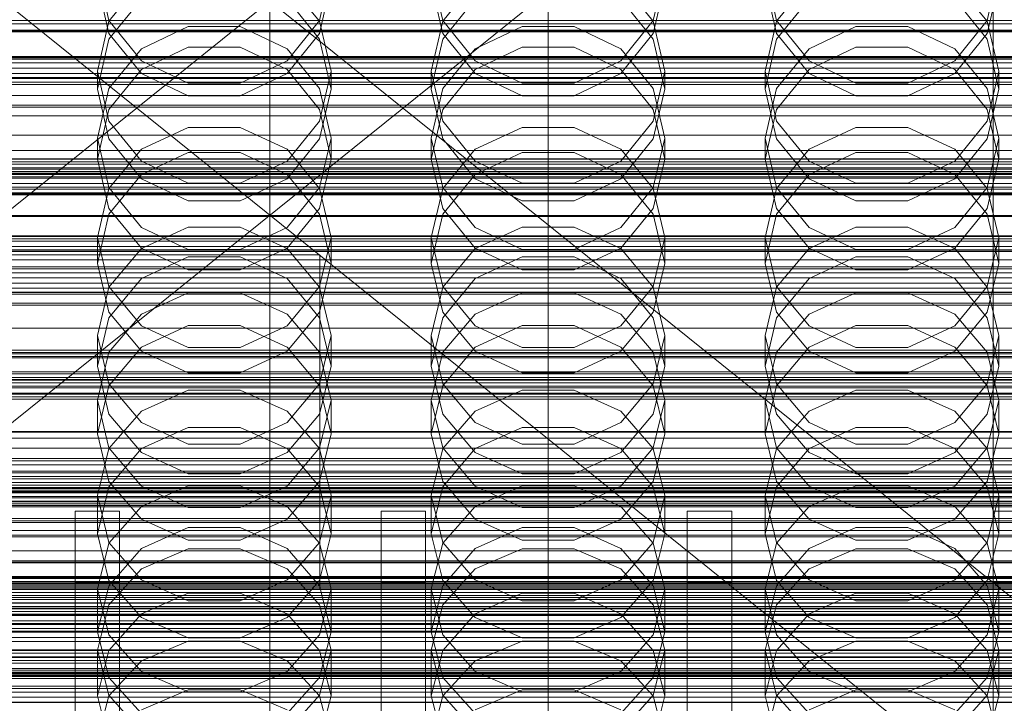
# Model space of a CAD drawing. Header units: millimetres. Extents: x -2233 to 65662, y -50530 to 6847.
# Tile 95 of 256: x -45 to 132, y -34456 to -34333. Entities that reach past the tile are written whole.
import ezdxf

# ---------------------------------------------------------------- set-up
doc = ezdxf.new("R2010")
doc.units = ezdxf.units.MM
for name, color, linetype, lineweight in [('COTAS_O', 1, 'Continuous', 0), ('COTAS_P', 1, 'Continuous', 0), ('frontal_briquetadora', 7, 'Continuous', 0), ('frontal_C01', 7, 'Continuous', 0), ('frontal_C02', 7, 'Continuous', 0), ('frontal_C03', 7, 'Continuous', 0), ('frontal_C04', 7, 'Continuous', 0), ('frontal_mezcladora', 7, 'Continuous', 0), ('frontal_secador', 7, 'Continuous', 0), ('frontal_tolva', 7, 'Continuous', 0), ('frontal_tolva-C01', 7, 'Continuous', 0)]:
    doc.layers.add(name, color=color, linetype=linetype, lineweight=lineweight)
doc.dimstyles.new('R19_100', dxfattribs={"dimtxt": 250, "dimasz": 150, "dimexe": 150, "dimexo": 80, "dimgap": 100, "dimtad": 1, "dimtih": 1, "dimtoh": 1, "dimdsep": 46, "dimcen": 0.09, "dimadec": 0, "dimazin": 0, "dimtfac": 1, "dimtdec": 4, "dimtofl": 0, "dimtmove": 0, "dimatfit": 3, "dimfxl": 1, "dimtolj": 1, "dimtzin": 0, "dimarcsym": 0})

# ---------------------------------------------------------------- blocks, each defined once
blk = doc.blocks.new('DIM_R32_39')
at = {"layer": 'COTAS_O'}
for p, q in [((-1725, -33700), (-1575, -33655)), ((1725, -33700), (1575, -33655)), ((-1725, -34400), (-1725, -33700)), ((-1725, -33700), (1725, -33700)), ((-1725, -33700), (-1575, -33745)), ((1725, -33700), (1575, -33745)), ((1725, -34400), (1725, -33700))]:
    blk.add_line(p, q, dxfattribs=at)
blk.add_text('3450 O', height=250, dxfattribs=at).set_placement((0, -33600))
blk = doc.blocks.new('DIM_R32_40')
at = {"layer": 'COTAS_P'}
for p, q in [((-150, -32200), (550, -32200)), ((550, -32200), (505, -32350)), ((550, -34800), (550, -32200)), ((550, -32200), (595, -32350)), ((550, -34800), (505, -34650)), ((550, -34800), (595, -34650)), ((-150, -34800), (550, -34800))]:
    blk.add_line(p, q, dxfattribs=at)
blk.add_text('2600 P', height=250, rotation=90, dxfattribs=at).set_placement((450, -33500))
blk = doc.blocks.new('DIM_R32_42')
at = {"layer": 'COTAS_O'}
for p, q in [((-650, -33700), (50, -33700)), ((50, -33700), (5, -33850)), ((50, -34900), (50, -33700)), ((50, -33700), (95, -33850)), ((50, -34900), (5, -34750)), ((50, -34900), (95, -34750)), ((-650, -34900), (50, -34900))]:
    blk.add_line(p, q, dxfattribs=at)
blk.add_text('1200 O', height=250, rotation=90, dxfattribs=at).set_placement((-50, -34300))
blk = doc.blocks.new('DIM_R32_43')
at = {"layer": 'COTAS_O'}
for p, q in [((-650, -34200), (-500, -34155)), ((650, -34200), (500, -34155)), ((-650, -34900), (-650, -34200)), ((-650, -34200), (650, -34200)), ((-650, -34200), (-500, -34245)), ((650, -34200), (500, -34245)), ((650, -34900), (650, -34200))]:
    blk.add_line(p, q, dxfattribs=at)
blk.add_text('1300 O', height=250, dxfattribs=at).set_placement((0, -34100))

msp = doc.modelspace()

# ---------------------------------------------------------------- linework, layer by layer
at = {"layer": 'frontal_briquetadora'}
for p, q in [((-31, -34323.849), (-28.92, -34332.883)), ((8.92, -34332.883), (11, -34323.849)), ((29, -34323.849), (31.08, -34332.883)), ((68.92, -34332.883), (71, -34323.849)), ((89, -34323.849), (91.08, -34332.883)), ((128.92, -34332.883), (131, -34323.849)), ((-28.92, -34335.219), (-31, -34326.199)), ((-23.093, -34325.844), (-28.92, -34333.033)), ((8.92, -34333.033), (3.093, -34325.844)), ((11, -34326.199), (8.92, -34335.22)), ((31.08, -34335.219), (29, -34326.199)), ((36.907, -34325.844), (31.08, -34333.033)), ((68.92, -34333.033), (63.093, -34325.844)), ((71, -34326.199), (68.92, -34335.22)), ((91.08, -34335.219), (89, -34326.199)), ((96.907, -34325.844), (91.08, -34333.033)), ((128.92, -34333.033), (123.093, -34325.844)), ((131, -34326.199), (128.92, -34335.22)), ((-28.92, -34336.235), (-23.094, -34329.005)), ((3.094, -34329.005), (8.92, -34336.235)), ((31.08, -34336.235), (36.906, -34329.005)), ((63.094, -34329.005), (68.92, -34336.235)), ((91.08, -34336.235), (96.906, -34329.005)), ((123.094, -34329.005), (128.92, -34336.235)), ((-28.92, -34333.033), (-31, -34341.997)), ((-28.92, -34332.883), (-23.093, -34340.127)), ((3.093, -34340.127), (8.92, -34332.883)), ((11, -34341.997), (8.92, -34333.033)), ((31.08, -34333.033), (29, -34341.997)), ((31.08, -34332.883), (36.907, -34340.127)), ((63.093, -34340.127), (68.92, -34332.883)), ((71, -34341.997), (68.92, -34333.033)), ((91.08, -34333.033), (89, -34341.997)), ((91.08, -34332.883), (96.907, -34340.127)), ((123.093, -34340.127), (128.92, -34332.883)), ((131, -34341.997), (128.92, -34333.033)), ((-23.094, -34342.432), (-28.92, -34335.219)), ((-23.093, -34337.96), (-14.673, -34333.996)), ((-14.673, -34333.996), (-5.327, -34333.996)), ((-5.327, -34333.996), (3.093, -34337.96)), ((8.92, -34335.22), (3.094, -34342.432)), ((36.906, -34342.432), (31.08, -34335.219)), ((36.907, -34337.96), (45.327, -34333.996)), ((45.327, -34333.996), (54.673, -34333.996)), ((54.673, -34333.996), (63.093, -34337.96)), ((68.92, -34335.22), (63.094, -34342.432)), ((96.906, -34342.432), (91.08, -34335.219)), ((96.907, -34337.96), (105.327, -34333.996)), ((105.327, -34333.996), (114.673, -34333.996)), ((114.673, -34333.996), (123.093, -34337.96)), ((128.92, -34335.22), (123.094, -34342.432)), ((-31, -34345.219), (-28.92, -34336.235)), ((8.92, -34336.235), (11, -34345.219)), ((29, -34345.219), (31.08, -34336.235)), ((68.92, -34336.235), (71, -34345.219)), ((89, -34345.219), (91.08, -34336.235)), ((128.92, -34336.235), (131, -34345.219)), ((-28.92, -34345.102), (-23.093, -34337.96)), ((-14.674, -34337.684), (-23.094, -34341.688)), ((-5.326, -34337.684), (-14.674, -34337.684)), ((3.094, -34341.688), (-5.326, -34337.684)), ((3.093, -34337.96), (8.92, -34345.102)), ((31.08, -34345.102), (36.907, -34337.96)), ((45.326, -34337.684), (36.906, -34341.688)), ((54.674, -34337.684), (45.326, -34337.684)), ((63.094, -34341.688), (54.674, -34337.684)), ((63.093, -34337.96), (68.92, -34345.102)), ((91.08, -34345.102), (96.907, -34337.96)), ((105.326, -34337.684), (96.906, -34341.688)), ((114.674, -34337.684), (105.326, -34337.684)), ((123.094, -34341.688), (114.674, -34337.684)), ((123.093, -34337.96), (128.92, -34345.102)), ((-23.093, -34340.127), (-14.673, -34344.148)), ((-5.327, -34344.148), (3.093, -34340.127)), ((36.907, -34340.127), (45.327, -34344.148)), ((54.673, -34344.148), (63.093, -34340.127)), ((96.907, -34340.127), (105.327, -34344.148)), ((114.673, -34344.148), (123.093, -34340.127)), ((-31, -34341.997), (-31, -34345.219)), ((-31, -34341.997), (-28.92, -34350.961)), ((-23.094, -34341.688), (-28.92, -34348.879)), ((-14.674, -34346.427), (-23.094, -34342.432)), ((3.094, -34342.432), (-5.326, -34346.427)), ((8.92, -34348.879), (3.094, -34341.688)), ((8.92, -34350.961), (11, -34341.997)), ((11, -34341.997), (11, -34345.219)), ((29, -34341.997), (29, -34345.219)), ((29, -34341.997), (31.08, -34350.961)), ((36.906, -34341.688), (31.08, -34348.879)), ((45.326, -34346.427), (36.906, -34342.432)), ((63.094, -34342.432), (54.674, -34346.427)), ((68.92, -34348.879), (63.094, -34341.688)), ((68.92, -34350.961), (71, -34341.997)), ((71, -34341.997), (71, -34345.219)), ((89, -34341.997), (89, -34345.219)), ((89, -34341.997), (91.08, -34350.961)), ((96.906, -34341.688), (91.08, -34348.879)), ((105.326, -34346.427), (96.906, -34342.432)), ((123.094, -34342.432), (114.674, -34346.427)), ((128.92, -34348.879), (123.094, -34341.688)), ((128.92, -34350.961), (131, -34341.997)), ((131, -34341.997), (131, -34345.219)), ((-14.673, -34344.148), (-5.327, -34344.148)), ((45.327, -34344.148), (54.673, -34344.148)), ((105.327, -34344.148), (114.673, -34344.148)), ((-31, -34354.008), (-28.92, -34345.102)), ((-28.92, -34354.166), (-31, -34345.219)), ((8.92, -34345.102), (11, -34354.008)), ((11, -34345.219), (8.92, -34354.166)), ((29, -34354.008), (31.08, -34345.102)), ((31.08, -34354.166), (29, -34345.219)), ((68.92, -34345.102), (71, -34354.008)), ((71, -34345.219), (68.92, -34354.166)), ((89, -34354.008), (91.08, -34345.102)), ((91.08, -34354.166), (89, -34345.219)), ((128.92, -34345.102), (131, -34354.008)), ((131, -34345.219), (128.92, -34354.166)), ((-5.326, -34346.427), (-14.674, -34346.427)), ((54.674, -34346.427), (45.326, -34346.427)), ((114.674, -34346.427), (105.326, -34346.427)), ((-28.92, -34348.879), (-31, -34357.809)), ((11, -34357.809), (8.92, -34348.879)), ((31.08, -34348.879), (29, -34357.809)), ((71, -34357.809), (68.92, -34348.879)), ((91.08, -34348.879), (89, -34357.809)), ((131, -34357.809), (128.92, -34348.879)), ((-28.92, -34350.961), (-23.093, -34358.15)), ((3.093, -34358.15), (8.92, -34350.961)), ((31.08, -34350.961), (36.907, -34358.15)), ((63.093, -34358.15), (68.92, -34350.961)), ((91.08, -34350.961), (96.907, -34358.15)), ((123.093, -34358.15), (128.92, -34350.961)), ((-23.093, -34356.004), (-14.673, -34352.087)), ((-14.673, -34352.087), (-5.327, -34352.087)), ((-5.327, -34352.087), (3.093, -34356.004)), ((36.907, -34356.004), (45.327, -34352.087)), ((45.327, -34352.087), (54.673, -34352.087)), ((54.673, -34352.087), (63.093, -34356.004)), ((96.907, -34356.004), (105.327, -34352.087)), ((105.327, -34352.087), (114.673, -34352.087)), ((114.673, -34352.087), (123.093, -34356.004)), ((-31, -34354.008), (-31, -34357.809)), ((-28.92, -34362.915), (-31, -34354.008)), ((-23.094, -34361.311), (-28.92, -34354.166)), ((8.92, -34354.166), (3.094, -34361.311)), ((11, -34354.008), (8.92, -34362.915)), ((11, -34354.008), (11, -34357.809)), ((29, -34354.008), (29, -34357.809)), ((31.08, -34362.915), (29, -34354.008)), ((36.906, -34361.311), (31.08, -34354.166)), ((68.92, -34354.166), (63.094, -34361.311)), ((71, -34354.008), (68.92, -34362.915)), ((71, -34354.008), (71, -34357.809)), ((89, -34354.008), (89, -34357.809)), ((91.08, -34362.915), (89, -34354.008)), ((96.906, -34361.311), (91.08, -34354.166)), ((128.92, -34354.166), (123.094, -34361.311)), ((131, -34354.008), (128.92, -34362.915)), ((131, -34354.008), (131, -34357.809)), ((-28.92, -34363.062), (-23.093, -34356.004)), ((-14.674, -34356.608), (-23.094, -34360.574)), ((-5.326, -34356.608), (-14.674, -34356.608)), ((3.094, -34360.574), (-5.326, -34356.608)), ((3.093, -34356.004), (8.92, -34363.062)), ((31.08, -34363.062), (36.907, -34356.004)), ((45.326, -34356.608), (36.906, -34360.574)), ((54.674, -34356.608), (45.326, -34356.608)), ((63.094, -34360.574), (54.674, -34356.608)), ((63.093, -34356.004), (68.92, -34363.062)), ((91.08, -34363.062), (96.907, -34356.004)), ((105.326, -34356.608), (96.906, -34360.574)), ((114.674, -34356.608), (105.326, -34356.608)), ((123.094, -34360.574), (114.674, -34356.608)), ((123.093, -34356.004), (128.92, -34363.062)), ((-31, -34357.809), (-28.92, -34366.693)), ((-23.093, -34358.15), (-14.673, -34362.14)), ((-5.327, -34362.14), (3.093, -34358.15)), ((8.92, -34366.693), (11, -34357.809)), ((29, -34357.809), (31.08, -34366.693)), ((36.907, -34358.15), (45.327, -34362.14)), ((54.673, -34362.14), (63.093, -34358.15)), ((68.92, -34366.693), (71, -34357.809)), ((89, -34357.809), (91.08, -34366.693)), ((96.907, -34358.15), (105.327, -34362.14)), ((114.673, -34362.14), (123.093, -34358.15)), ((128.92, -34366.693), (131, -34357.809)), ((-23.094, -34360.574), (-28.92, -34367.693)), ((-14.674, -34365.266), (-23.094, -34361.311)), ((3.094, -34361.311), (-5.326, -34365.266)), ((8.92, -34367.692), (3.094, -34360.574)), ((36.906, -34360.574), (31.08, -34367.693)), ((45.326, -34365.266), (36.906, -34361.311)), ((63.094, -34361.311), (54.674, -34365.266)), ((68.92, -34367.692), (63.094, -34360.574)), ((96.906, -34360.574), (91.08, -34367.693)), ((105.326, -34365.266), (96.906, -34361.311)), ((123.094, -34361.311), (114.674, -34365.266)), ((128.92, -34367.692), (123.094, -34360.574)), ((-31, -34371.863), (-28.92, -34363.062)), ((-23.093, -34370.057), (-28.92, -34362.915)), ((-14.673, -34362.14), (-5.327, -34362.14)), ((8.92, -34362.915), (3.093, -34370.057)), ((8.92, -34363.062), (11, -34371.863)), ((29, -34371.863), (31.08, -34363.062)), ((36.907, -34370.057), (31.08, -34362.915)), ((45.327, -34362.14), (54.673, -34362.14)), ((68.92, -34362.915), (63.093, -34370.057)), ((68.92, -34363.062), (71, -34371.863)), ((89, -34371.863), (91.08, -34363.062)), ((96.907, -34370.057), (91.08, -34362.915)), ((105.327, -34362.14), (114.673, -34362.14)), ((128.92, -34362.915), (123.093, -34370.057)), ((128.92, -34363.062), (131, -34371.863)), ((-5.326, -34365.266), (-14.674, -34365.266)), ((54.674, -34365.266), (45.326, -34365.266)), ((114.674, -34365.266), (105.326, -34365.266)), ((-28.92, -34366.693), (-23.094, -34373.784)), ((3.094, -34373.784), (8.92, -34366.693)), ((31.08, -34366.693), (36.906, -34373.784)), ((63.094, -34373.784), (68.92, -34366.693)), ((91.08, -34366.693), (96.906, -34373.784)), ((123.094, -34373.784), (128.92, -34366.693)), ((-28.92, -34367.693), (-31, -34376.522)), ((11, -34376.522), (8.92, -34367.692)), ((31.08, -34367.693), (29, -34376.522)), ((71, -34376.522), (68.92, -34367.692)), ((91.08, -34367.693), (89, -34376.522)), ((131, -34376.522), (128.92, -34367.692)), ((-14.673, -34369.992), (-23.093, -34373.853)), ((-14.673, -34374.021), (-23.093, -34370.057)), ((-5.327, -34369.992), (-14.673, -34369.992)), ((3.093, -34373.853), (-5.327, -34369.992)), ((3.093, -34370.057), (-5.327, -34374.021)), ((45.327, -34369.992), (36.907, -34373.853)), ((45.327, -34374.021), (36.907, -34370.057)), ((54.673, -34369.992), (45.327, -34369.992)), ((63.093, -34373.853), (54.673, -34369.992)), ((63.093, -34370.057), (54.673, -34374.021)), ((105.327, -34369.992), (96.907, -34373.853)), ((105.327, -34374.021), (96.907, -34370.057)), ((114.673, -34369.992), (105.327, -34369.992)), ((123.093, -34373.853), (114.673, -34369.992)), ((123.093, -34370.057), (114.673, -34374.021)), ((-31, -34371.863), (-31, -34376.522)), ((-31, -34371.863), (-28.92, -34380.664)), ((8.92, -34380.664), (11, -34371.863)), ((11, -34371.863), (11, -34376.522)), ((29, -34371.863), (29, -34376.522)), ((29, -34371.863), (31.08, -34380.664)), ((68.92, -34380.664), (71, -34371.863)), ((71, -34371.863), (71, -34376.522)), ((89, -34371.863), (89, -34376.522)), ((89, -34371.863), (91.08, -34380.664)), ((128.92, -34380.664), (131, -34371.863)), ((131, -34371.863), (131, -34376.522)), ((-23.093, -34373.853), (-28.92, -34380.809)), ((-23.094, -34373.784), (-14.674, -34377.708)), ((-5.327, -34374.021), (-14.673, -34374.021)), ((-5.326, -34377.708), (3.094, -34373.784)), ((8.92, -34380.809), (3.093, -34373.853)), ((36.907, -34373.853), (31.08, -34380.809)), ((36.906, -34373.784), (45.326, -34377.708)), ((54.673, -34374.021), (45.327, -34374.021)), ((54.674, -34377.708), (63.094, -34373.784)), ((68.92, -34380.809), (63.093, -34373.853)), ((96.907, -34373.853), (91.08, -34380.809)), ((96.906, -34373.784), (105.326, -34377.708)), ((114.673, -34374.021), (105.327, -34374.021)), ((114.674, -34377.708), (123.094, -34373.784)), ((128.92, -34380.809), (123.093, -34373.853)), ((-23.094, -34379.254), (-14.674, -34375.335)), ((-14.674, -34375.335), (-5.326, -34375.335)), ((-5.326, -34375.335), (3.094, -34379.254)), ((36.906, -34379.254), (45.326, -34375.335)), ((45.326, -34375.335), (54.674, -34375.335)), ((54.674, -34375.335), (63.094, -34379.254)), ((96.906, -34379.254), (105.326, -34375.335)), ((105.326, -34375.335), (114.674, -34375.335)), ((114.674, -34375.335), (123.094, -34379.254)), ((-28.92, -34385.296), (-31, -34376.522)), ((-14.674, -34377.708), (-5.326, -34377.708)), ((11, -34376.522), (8.92, -34385.296)), ((31.08, -34385.296), (29, -34376.522)), ((45.326, -34377.708), (54.674, -34377.708)), ((71, -34376.522), (68.92, -34385.296)), ((91.08, -34385.296), (89, -34376.522)), ((105.326, -34377.708), (114.674, -34377.708)), ((131, -34376.522), (128.92, -34385.296)), ((-28.92, -34386.283), (-23.094, -34379.254)), ((3.094, -34379.254), (8.92, -34386.283)), ((31.08, -34386.283), (36.906, -34379.254)), ((63.094, -34379.254), (68.92, -34386.283)), ((91.08, -34386.283), (96.906, -34379.254)), ((123.094, -34379.254), (128.92, -34386.283)), ((-28.92, -34380.809), (-31, -34389.484)), ((-28.92, -34380.664), (-23.093, -34387.722)), ((3.093, -34387.722), (8.92, -34380.664)), ((11, -34389.484), (8.92, -34380.809)), ((31.08, -34380.809), (29, -34389.484)), ((31.08, -34380.664), (36.907, -34387.722)), ((63.093, -34387.722), (68.92, -34380.664)), ((71, -34389.484), (68.92, -34380.809)), ((91.08, -34380.809), (89, -34389.484)), ((91.08, -34380.664), (96.907, -34387.722)), ((123.093, -34387.722), (128.92, -34380.664)), ((131, -34389.484), (128.92, -34380.809)), ((-23.093, -34385.622), (-14.673, -34381.804)), ((-14.673, -34381.804), (-5.327, -34381.804)), ((-5.327, -34381.804), (3.093, -34385.622)), ((36.907, -34385.622), (45.327, -34381.804)), ((45.327, -34381.804), (54.673, -34381.804)), ((54.673, -34381.804), (63.093, -34385.622)), ((96.907, -34385.622), (105.327, -34381.804)), ((105.327, -34381.804), (114.673, -34381.804)), ((114.673, -34381.804), (123.093, -34385.622)), ((-31, -34394.99), (-28.92, -34386.283)), ((-23.094, -34392.292), (-28.92, -34385.296)), ((-28.92, -34392.502), (-23.093, -34385.622)), ((3.093, -34385.622), (8.92, -34392.502)), ((8.92, -34385.296), (3.094, -34392.292)), ((8.92, -34386.283), (11, -34394.99)), ((29, -34394.99), (31.08, -34386.283)), ((36.906, -34392.292), (31.08, -34385.296)), ((31.08, -34392.502), (36.907, -34385.622)), ((63.093, -34385.622), (68.92, -34392.502)), ((68.92, -34385.296), (63.094, -34392.292)), ((68.92, -34386.283), (71, -34394.99)), ((89, -34394.99), (91.08, -34386.283)), ((96.906, -34392.292), (91.08, -34385.296)), ((91.08, -34392.502), (96.907, -34385.622)), ((123.093, -34385.622), (128.92, -34392.502)), ((128.92, -34385.296), (123.094, -34392.292)), ((128.92, -34386.283), (131, -34394.99)), ((-14.674, -34387.688), (-23.094, -34391.571)), ((-23.093, -34387.722), (-14.673, -34391.639)), ((-5.326, -34387.688), (-14.674, -34387.688)), ((-5.327, -34391.639), (3.093, -34387.722)), ((3.094, -34391.571), (-5.326, -34387.688)), ((45.326, -34387.688), (36.906, -34391.571)), ((36.907, -34387.722), (45.327, -34391.639)), ((54.674, -34387.688), (45.326, -34387.688)), ((54.673, -34391.639), (63.093, -34387.722)), ((63.094, -34391.571), (54.674, -34387.688)), ((105.326, -34387.688), (96.906, -34391.571)), ((96.907, -34387.722), (105.327, -34391.639)), ((114.674, -34387.688), (105.326, -34387.688)), ((114.673, -34391.639), (123.093, -34387.722)), ((123.094, -34391.571), (114.674, -34387.688)), ((-31, -34389.484), (-31, -34394.99)), ((-31, -34389.484), (-28.92, -34398.159)), ((8.92, -34398.159), (11, -34389.484)), ((11, -34389.484), (11, -34394.99)), ((29, -34389.484), (29, -34394.99)), ((29, -34389.484), (31.08, -34398.159)), ((68.92, -34398.159), (71, -34389.484)), ((71, -34389.484), (71, -34394.99)), ((89, -34389.484), (89, -34394.99)), ((89, -34389.484), (91.08, -34398.159)), ((128.92, -34398.159), (131, -34389.484)), ((131, -34389.484), (131, -34394.99)), ((-23.094, -34391.571), (-28.92, -34398.53)), ((-14.673, -34391.639), (-5.327, -34391.639)), ((8.92, -34398.53), (3.094, -34391.571)), ((36.906, -34391.571), (31.08, -34398.53)), ((45.327, -34391.639), (54.673, -34391.639)), ((68.92, -34398.53), (63.094, -34391.571)), ((96.906, -34391.571), (91.08, -34398.53)), ((105.327, -34391.639), (114.673, -34391.639)), ((128.92, -34398.53), (123.094, -34391.571)), ((-31, -34401.081), (-28.92, -34392.502)), ((-14.674, -34396.159), (-23.094, -34392.292)), ((3.094, -34392.292), (-5.326, -34396.159)), ((8.92, -34392.502), (11, -34401.081)), ((29, -34401.081), (31.08, -34392.502)), ((45.326, -34396.159), (36.906, -34392.292)), ((63.094, -34392.292), (54.674, -34396.159)), ((68.92, -34392.502), (71, -34401.081)), ((89, -34401.081), (91.08, -34392.502)), ((105.326, -34396.159), (96.906, -34392.292)), ((123.094, -34392.292), (114.674, -34396.159)), ((128.92, -34392.502), (131, -34401.081)), ((-28.92, -34403.634), (-31, -34394.99)), ((11, -34394.99), (8.92, -34403.634)), ((31.08, -34403.634), (29, -34394.99)), ((71, -34394.99), (68.92, -34403.634)), ((91.08, -34403.634), (89, -34394.99)), ((131, -34394.99), (128.92, -34403.634)), ((-5.326, -34396.159), (-14.674, -34396.159)), ((54.674, -34396.159), (45.326, -34396.159)), ((114.674, -34396.159), (105.326, -34396.159)), ((-28.92, -34398.53), (-31, -34407.145)), ((-28.92, -34398.159), (-23.093, -34405.116)), ((3.093, -34405.116), (8.92, -34398.159)), ((11, -34407.145), (8.92, -34398.53)), ((31.08, -34398.53), (29, -34407.145)), ((31.08, -34398.159), (36.907, -34405.116)), ((63.093, -34405.116), (68.92, -34398.159)), ((71, -34407.145), (68.92, -34398.53)), ((91.08, -34398.53), (89, -34407.145)), ((91.08, -34398.159), (96.907, -34405.116)), ((123.093, -34405.116), (128.92, -34398.159)), ((131, -34407.145), (128.92, -34398.53)), ((-23.093, -34403.051), (-14.673, -34399.304)), ((-14.673, -34399.304), (-5.327, -34399.304)), ((-5.327, -34399.304), (3.093, -34403.051)), ((36.907, -34403.051), (45.327, -34399.304)), ((45.327, -34399.304), (54.673, -34399.304)), ((54.673, -34399.304), (63.093, -34403.051)), ((96.907, -34403.051), (105.327, -34399.304)), ((105.327, -34399.304), (114.673, -34399.304)), ((114.673, -34399.304), (123.093, -34403.051)), ((-31, -34401.081), (-31, -34407.145)), ((-28.92, -34409.66), (-31, -34401.081)), ((11, -34401.081), (8.92, -34409.66)), ((11, -34401.081), (11, -34407.145)), ((29, -34401.081), (29, -34407.145)), ((31.08, -34409.66), (29, -34401.081)), ((71, -34401.081), (68.92, -34409.66)), ((71, -34401.081), (71, -34407.145)), ((89, -34401.081), (89, -34407.145)), ((91.08, -34409.66), (89, -34401.081)), ((131, -34401.081), (128.92, -34409.66)), ((131, -34401.081), (131, -34407.145)), ((-28.92, -34409.801), (-23.093, -34403.051)), ((-23.094, -34410.517), (-28.92, -34403.634)), ((3.093, -34403.051), (8.92, -34409.801)), ((8.92, -34403.634), (3.094, -34410.517)), ((31.08, -34409.801), (36.907, -34403.051)), ((36.906, -34410.517), (31.08, -34403.634)), ((63.093, -34403.051), (68.92, -34409.801)), ((68.92, -34403.634), (63.094, -34410.517)), ((91.08, -34409.801), (96.907, -34403.051)), ((96.906, -34410.517), (91.08, -34403.634)), ((123.093, -34403.051), (128.92, -34409.801)), ((128.92, -34403.634), (123.094, -34410.517)), ((-14.674, -34405.988), (-23.094, -34409.807)), ((-23.093, -34405.116), (-14.673, -34408.976)), ((-5.326, -34405.988), (-14.674, -34405.988)), ((-5.327, -34408.976), (3.093, -34405.116)), ((3.094, -34409.807), (-5.326, -34405.988)), ((45.326, -34405.988), (36.906, -34409.807)), ((36.907, -34405.116), (45.327, -34408.976)), ((54.674, -34405.988), (45.326, -34405.988)), ((54.673, -34408.976), (63.093, -34405.116)), ((63.094, -34409.807), (54.674, -34405.988)), ((105.326, -34405.988), (96.906, -34409.807)), ((96.907, -34405.116), (105.327, -34408.976)), ((114.674, -34405.988), (105.326, -34405.988)), ((114.673, -34408.976), (123.093, -34405.116)), ((123.094, -34409.807), (114.674, -34405.988)), ((-31, -34407.145), (-28.92, -34415.689)), ((8.92, -34415.689), (11, -34407.145)), ((29, -34407.145), (31.08, -34415.689)), ((68.92, -34415.689), (71, -34407.145)), ((89, -34407.145), (91.08, -34415.689)), ((128.92, -34415.689), (131, -34407.145)), ((-31, -34418.219), (-28.92, -34409.801)), ((-23.093, -34416.54), (-28.92, -34409.66)), ((-23.094, -34409.807), (-28.92, -34416.648)), ((-14.673, -34408.976), (-5.327, -34408.976)), ((8.92, -34409.66), (3.093, -34416.54)), ((8.92, -34416.648), (3.094, -34409.807)), ((8.92, -34409.801), (11, -34418.219)), ((29, -34418.219), (31.08, -34409.801)), ((36.907, -34416.54), (31.08, -34409.66)), ((36.906, -34409.807), (31.08, -34416.648)), ((45.327, -34408.976), (54.673, -34408.976)), ((68.92, -34409.66), (63.093, -34416.54)), ((68.92, -34416.648), (63.094, -34409.807)), ((68.92, -34409.801), (71, -34418.219)), ((89, -34418.219), (91.08, -34409.801)), ((96.907, -34416.54), (91.08, -34409.66)), ((96.906, -34409.807), (91.08, -34416.648)), ((105.327, -34408.976), (114.673, -34408.976)), ((128.92, -34409.66), (123.093, -34416.54)), ((128.92, -34416.648), (123.094, -34409.807)), ((128.92, -34409.801), (131, -34418.219)), ((-14.674, -34414.319), (-23.094, -34410.517)), ((3.094, -34410.517), (-5.326, -34414.319)), ((45.326, -34414.319), (36.906, -34410.517)), ((63.094, -34410.517), (54.674, -34414.319)), ((105.326, -34414.319), (96.906, -34410.517)), ((123.094, -34410.517), (114.674, -34414.319)), ((-5.326, -34414.319), (-14.674, -34414.319)), ((54.674, -34414.319), (45.326, -34414.319)), ((114.674, -34414.319), (105.326, -34414.319)), ((-28.92, -34416.648), (-31, -34425.108)), ((-28.92, -34415.689), (-23.094, -34422.488)), ((-14.673, -34416.505), (-23.093, -34420.17)), ((-14.673, -34420.358), (-23.093, -34416.54)), ((-5.327, -34416.505), (-14.673, -34416.505)), ((3.093, -34420.17), (-5.327, -34416.505)), ((3.093, -34416.54), (-5.327, -34420.358)), ((3.094, -34422.488), (8.92, -34415.689)), ((11, -34425.108), (8.92, -34416.648)), ((31.08, -34416.648), (29, -34425.108)), ((31.08, -34415.689), (36.906, -34422.488)), ((45.327, -34416.505), (36.907, -34420.17)), ((45.327, -34420.358), (36.907, -34416.54)), ((54.673, -34416.505), (45.327, -34416.505)), ((63.093, -34420.17), (54.673, -34416.505)), ((63.093, -34416.54), (54.673, -34420.358)), ((63.094, -34422.488), (68.92, -34415.689)), ((71, -34425.108), (68.92, -34416.648)), ((91.08, -34416.648), (89, -34425.108)), ((91.08, -34415.689), (96.906, -34422.488)), ((105.327, -34416.505), (96.907, -34420.17)), ((105.327, -34420.358), (96.907, -34416.54)), ((114.673, -34416.505), (105.327, -34416.505)), ((123.093, -34420.17), (114.673, -34416.505)), ((123.093, -34416.54), (114.673, -34420.358)), ((123.094, -34422.488), (128.92, -34415.689)), ((131, -34425.108), (128.92, -34416.648)), ((-31, -34418.219), (-31, -34425.108)), ((-31, -34418.219), (-28.92, -34426.637)), ((8.92, -34426.637), (11, -34418.219)), ((11, -34418.219), (11, -34425.108)), ((29, -34418.219), (29, -34425.108)), ((29, -34418.219), (31.08, -34426.637)), ((68.92, -34426.637), (71, -34418.219)), ((71, -34418.219), (71, -34425.108)), ((89, -34418.219), (89, -34425.108)), ((89, -34418.219), (91.08, -34426.637)), ((128.92, -34426.637), (131, -34418.219)), ((131, -34418.219), (131, -34425.108)), ((-23.093, -34420.17), (-28.92, -34426.776)), ((-5.327, -34420.358), (-14.673, -34420.358)), ((8.92, -34426.776), (3.093, -34420.17)), ((36.907, -34420.17), (31.08, -34426.776)), ((54.673, -34420.358), (45.327, -34420.358)), ((68.92, -34426.776), (63.093, -34420.17)), ((96.907, -34420.17), (91.08, -34426.776)), ((114.673, -34420.358), (105.327, -34420.358)), ((128.92, -34426.776), (123.093, -34420.17)), ((-23.094, -34422.488), (-14.674, -34426.241)), ((-23.094, -34427.72), (-14.674, -34423.972)), ((-14.674, -34423.972), (-5.326, -34423.972)), ((-5.326, -34426.241), (3.094, -34422.488)), ((-5.326, -34423.972), (3.094, -34427.72)), ((36.906, -34422.488), (45.326, -34426.241)), ((36.906, -34427.72), (45.326, -34423.972)), ((45.326, -34423.972), (54.674, -34423.972)), ((54.674, -34426.241), (63.094, -34422.488)), ((54.674, -34423.972), (63.094, -34427.72)), ((96.906, -34422.488), (105.326, -34426.241)), ((96.906, -34427.72), (105.326, -34423.972)), ((105.326, -34423.972), (114.674, -34423.972)), ((114.674, -34426.241), (123.094, -34422.488)), ((114.674, -34423.972), (123.094, -34427.72)), ((-28.92, -34433.486), (-31, -34425.108)), ((11, -34425.108), (8.92, -34433.486)), ((31.08, -34433.486), (29, -34425.108)), ((71, -34425.108), (68.92, -34433.486)), ((91.08, -34433.486), (89, -34425.108)), ((131, -34425.108), (128.92, -34433.486)), ((-28.92, -34426.776), (-31, -34435.012)), ((-28.92, -34426.637), (-23.093, -34433.388)), ((-14.674, -34426.241), (-5.326, -34426.241)), ((3.093, -34433.388), (8.92, -34426.637)), ((11, -34435.012), (8.92, -34426.776)), ((31.08, -34426.776), (29, -34435.012)), ((31.08, -34426.637), (36.907, -34433.388)), ((45.326, -34426.241), (54.674, -34426.241)), ((63.093, -34433.388), (68.92, -34426.637)), ((71, -34435.012), (68.92, -34426.776)), ((91.08, -34426.776), (89, -34435.012)), ((91.08, -34426.637), (96.907, -34433.388)), ((105.326, -34426.241), (114.674, -34426.241)), ((123.093, -34433.388), (128.92, -34426.637)), ((131, -34435.012), (128.92, -34426.776)), ((-28.92, -34434.426), (-23.094, -34427.72)), ((-23.093, -34431.392), (-14.673, -34427.785)), ((-14.673, -34427.785), (-5.327, -34427.785)), ((-5.327, -34427.785), (3.093, -34431.392)), ((3.094, -34427.72), (8.92, -34434.426)), ((31.08, -34434.426), (36.906, -34427.72)), ((36.907, -34431.392), (45.327, -34427.785)), ((45.327, -34427.785), (54.673, -34427.785)), ((54.673, -34427.785), (63.093, -34431.392)), ((63.094, -34427.72), (68.92, -34434.426)), ((91.08, -34434.426), (96.906, -34427.72)), ((96.907, -34431.392), (105.327, -34427.785)), ((105.327, -34427.785), (114.673, -34427.785)), ((114.673, -34427.785), (123.093, -34431.392)), ((123.094, -34427.72), (128.92, -34434.426)), ((-28.92, -34437.891), (-23.093, -34431.392)), ((3.093, -34431.392), (8.92, -34437.891)), ((31.08, -34437.891), (36.907, -34431.392)), ((63.093, -34431.392), (68.92, -34437.891)), ((91.08, -34437.891), (96.907, -34431.392)), ((123.093, -34431.392), (128.92, -34437.891)), ((200, -34434.477), (-160, -34434.477)), ((-31, -34442.708), (-28.92, -34434.426)), ((-23.094, -34440.145), (-28.92, -34433.486)), ((-23.093, -34433.388), (-14.673, -34437.134)), ((-5.327, -34437.134), (3.093, -34433.388)), ((8.92, -34433.486), (3.094, -34440.145)), ((8.92, -34434.426), (11, -34442.708)), ((29, -34442.708), (31.08, -34434.426)), ((36.906, -34440.145), (31.08, -34433.486)), ((36.907, -34433.388), (45.327, -34437.134)), ((54.673, -34437.134), (63.093, -34433.388)), ((68.92, -34433.486), (63.094, -34440.145)), ((68.92, -34434.426), (71, -34442.708)), ((89, -34442.708), (91.08, -34434.426)), ((96.906, -34440.145), (91.08, -34433.486)), ((96.907, -34433.388), (105.327, -34437.134)), ((114.673, -34437.134), (123.093, -34433.388)), ((128.92, -34433.486), (123.094, -34440.145)), ((128.92, -34434.426), (131, -34442.708)), ((-31, -34435.012), (-31, -34442.708)), ((-31, -34435.012), (-28.92, -34443.249)), ((-14.674, -34435.765), (-23.094, -34439.459)), ((-5.326, -34435.765), (-14.674, -34435.765)), ((3.094, -34439.459), (-5.326, -34435.765)), ((8.92, -34443.249), (11, -34435.012)), ((11, -34435.012), (11, -34442.708)), ((29, -34435.012), (29, -34442.708)), ((29, -34435.012), (31.08, -34443.249)), ((45.326, -34435.765), (36.906, -34439.459)), ((54.674, -34435.765), (45.326, -34435.765)), ((63.094, -34439.459), (54.674, -34435.765)), ((68.92, -34443.249), (71, -34435.012)), ((71, -34435.012), (71, -34442.708)), ((89, -34435.012), (89, -34442.708)), ((89, -34435.012), (91.08, -34443.249)), ((105.326, -34435.765), (96.906, -34439.459)), ((114.674, -34435.765), (105.326, -34435.765)), ((123.094, -34439.459), (114.674, -34435.765)), ((128.92, -34443.249), (131, -34435.012)), ((131, -34435.012), (131, -34442.708)), ((-31, -34445.996), (-28.92, -34437.891)), ((-14.673, -34437.134), (-5.327, -34437.134)), ((8.92, -34437.891), (11, -34445.996)), ((29, -34445.996), (31.08, -34437.891)), ((45.327, -34437.134), (54.673, -34437.134)), ((68.92, -34437.891), (71, -34445.996)), ((89, -34445.996), (91.08, -34437.891)), ((105.327, -34437.134), (114.673, -34437.134)), ((128.92, -34437.891), (131, -34445.996)), ((-160, -34439.62), (200, -34439.62)), ((-23.094, -34439.459), (-28.92, -34446.067)), ((8.92, -34446.067), (3.094, -34439.459)), ((36.906, -34439.459), (31.08, -34446.067)), ((68.92, -34446.067), (63.094, -34439.459)), ((96.906, -34439.459), (91.08, -34446.067)), ((128.92, -34446.067), (123.094, -34439.459)), ((-14.674, -34443.818), (-23.094, -34440.145)), ((3.094, -34440.145), (-5.326, -34443.818)), ((45.326, -34443.818), (36.906, -34440.145)), ((63.094, -34440.145), (54.674, -34443.818)), ((105.326, -34443.818), (96.906, -34440.145)), ((123.094, -34440.145), (114.674, -34443.818)), ((-28.92, -34450.901), (-31, -34442.708)), ((-28.92, -34443.249), (-23.093, -34449.855)), ((3.093, -34449.855), (8.92, -34443.249)), ((11, -34442.708), (8.92, -34450.901)), ((31.08, -34450.901), (29, -34442.708)), ((31.08, -34443.249), (36.907, -34449.855)), ((63.093, -34449.855), (68.92, -34443.249)), ((71, -34442.708), (68.92, -34450.901)), ((91.08, -34450.901), (89, -34442.708)), ((91.08, -34443.249), (96.907, -34449.855)), ((123.093, -34449.855), (128.92, -34443.249)), ((131, -34442.708), (128.92, -34450.901)), ((-23.093, -34447.906), (-14.673, -34444.394)), ((-5.326, -34443.818), (-14.674, -34443.818)), ((-14.673, -34444.394), (-5.327, -34444.394)), ((-5.327, -34444.394), (3.093, -34447.906)), ((36.907, -34447.906), (45.327, -34444.394)), ((54.674, -34443.818), (45.326, -34443.818)), ((45.327, -34444.394), (54.673, -34444.394)), ((54.673, -34444.394), (63.093, -34447.906)), ((96.907, -34447.906), (105.327, -34444.394)), ((114.674, -34443.818), (105.326, -34443.818)), ((105.327, -34444.394), (114.673, -34444.394)), ((114.673, -34444.394), (123.093, -34447.906)), ((-31, -34445.996), (-31, -34454.221)), ((-28.92, -34454.101), (-31, -34445.996)), ((-28.92, -34446.067), (-31, -34454.221)), ((11, -34445.996), (8.92, -34454.101)), ((11, -34454.221), (8.92, -34446.067)), ((11, -34445.996), (11, -34454.221)), ((29, -34445.996), (29, -34454.221)), ((31.08, -34454.101), (29, -34445.996)), ((31.08, -34446.067), (29, -34454.221)), ((71, -34445.996), (68.92, -34454.101)), ((71, -34454.221), (68.92, -34446.067)), ((71, -34445.996), (71, -34454.221)), ((89, -34445.996), (89, -34454.221)), ((91.08, -34454.101), (89, -34445.996)), ((91.08, -34446.067), (89, -34454.221)), ((131, -34445.996), (128.92, -34454.101)), ((131, -34454.221), (128.92, -34446.067)), ((131, -34445.996), (131, -34454.221)), ((-28.92, -34454.234), (-23.093, -34447.906)), ((3.093, -34447.906), (8.92, -34454.234)), ((31.08, -34454.234), (36.907, -34447.906)), ((63.093, -34447.906), (68.92, -34454.234)), ((91.08, -34454.234), (96.907, -34447.906)), ((123.093, -34447.906), (128.92, -34454.234)), ((-23.093, -34449.855), (-14.673, -34453.52)), ((-5.327, -34453.52), (3.093, -34449.855)), ((36.907, -34449.855), (45.327, -34453.52)), ((54.673, -34453.52), (63.093, -34449.855)), ((96.907, -34449.855), (105.327, -34453.52)), ((114.673, -34453.52), (123.093, -34449.855)), ((200, -34451.11), (-160, -34451.11)), ((-23.094, -34457.404), (-28.92, -34450.901)), ((8.92, -34450.901), (3.094, -34457.404)), ((36.906, -34457.404), (31.08, -34450.901)), ((68.92, -34450.901), (63.094, -34457.404)), ((96.906, -34457.404), (91.08, -34450.901)), ((128.92, -34450.901), (123.094, -34457.404)), ((-23.093, -34460.601), (-28.92, -34454.101)), ((-14.674, -34453.127), (-23.094, -34456.734)), ((-5.326, -34453.127), (-14.674, -34453.127)), ((-14.673, -34453.52), (-5.327, -34453.52)), ((3.094, -34456.734), (-5.326, -34453.127)), ((8.92, -34454.101), (3.093, -34460.601)), ((36.907, -34460.601), (31.08, -34454.101)), ((45.326, -34453.127), (36.906, -34456.734)), ((54.674, -34453.127), (45.326, -34453.127)), ((45.327, -34453.52), (54.673, -34453.52)), ((63.094, -34456.734), (54.674, -34453.127)), ((68.92, -34454.101), (63.093, -34460.601)), ((96.907, -34460.601), (91.08, -34454.101)), ((105.326, -34453.127), (96.906, -34456.734)), ((114.674, -34453.127), (105.326, -34453.127)), ((105.327, -34453.52), (114.673, -34453.52)), ((123.094, -34456.734), (114.674, -34453.127)), ((128.92, -34454.101), (123.093, -34460.601)), ((-31, -34454.221), (-28.92, -34462.278)), ((-31, -34462.125), (-28.92, -34454.234)), ((8.92, -34462.278), (11, -34454.221)), ((8.92, -34454.234), (11, -34462.125)), ((29, -34454.221), (31.08, -34462.278)), ((29, -34462.125), (31.08, -34454.234)), ((68.92, -34462.278), (71, -34454.221)), ((68.92, -34454.234), (71, -34462.125)), ((89, -34454.221), (91.08, -34462.278)), ((89, -34462.125), (91.08, -34454.234)), ((128.92, -34462.278), (131, -34454.221)), ((128.92, -34454.234), (131, -34462.125))]:
    msp.add_line(p, q, dxfattribs=at)
at = {"layer": 'frontal_C01'}
for p, q in [((0, -34471.612), (0, -34196.607)), ((130, -34471.612), (130, -34196.607)), ((0, -34202.366), (0, -34477.371)), ((130, -34202.366), (130, -34477.371))]:
    msp.add_line(p, q, dxfattribs=at)
at = {"layer": 'frontal_C02'}
for p, q in [((0, -34521.432), (0, -34230.937)), ((130, -34521.432), (130, -34230.937)), ((0, -34236.667), (0, -34527.162)), ((130, -34236.667), (130, -34527.162)), ((425, -34334.92), (-425, -34334.92)), ((-425, -34346.375), (425, -34346.375)), ((-311.15, -34416.368), (311.15, -34416.368)), ((-311.15, -34416.964), (311.15, -34416.964)), ((-311.15, -34417.501), (311.15, -34417.501)), ((-311.15, -34419.249), (311.15, -34419.249)), ((-311.15, -34420.287), (311.15, -34420.287)), ((-311.15, -34423.068), (311.15, -34423.068)), ((-311.15, -34424.535), (311.15, -34424.535)), ((-311.15, -34428.159), (311.15, -34428.159)), ((-311.15, -34429.956), (311.15, -34429.956)), ((-440, -34432.754), (440, -34432.754)), ((-440, -34432.965), (440, -34432.965)), ((-440, -34433.156), (440, -34433.156)), ((-440, -34433.775), (440, -34433.775)), ((-440, -34434.143), (440, -34434.143)), ((311.15, -34434.176), (-311.15, -34434.176)), ((-440, -34435.128), (440, -34435.128)), ((-440, -34435.648), (440, -34435.648)), ((-311.15, -34436.18), (311.15, -34436.18)), ((-440, -34436.932), (440, -34436.932)), ((-440, -34437.569), (440, -34437.569)), ((440, -34439.064), (-440, -34439.064)), ((-440, -34439.774), (440, -34439.774)), ((-440, -34441.379), (440, -34441.379)), ((-311.15, -34440.709), (311.15, -34440.709)), ((-440, -34442.114), (440, -34442.114)), ((-311.15, -34442.784), (311.15, -34442.784)), ((-440, -34443.719), (440, -34443.719)), ((-440, -34444.429), (440, -34444.429)), ((-440, -34445.925), (440, -34445.925)), ((-440, -34446.561), (440, -34446.561)), ((-440, -34447.845), (440, -34447.845)), ((-440, -34448.365), (440, -34448.365)), ((-311.15, -34447.313), (311.15, -34447.313)), ((-440, -34449.351), (440, -34449.351)), ((-440, -34449.718), (440, -34449.718)), ((-440, -34450.338), (440, -34450.338)), ((-440, -34450.528), (440, -34450.528)), ((-311.15, -34449.317), (311.15, -34449.317)), ((-440, -34450.739), (440, -34450.739)), ((-311.15, -34453.538), (311.15, -34453.538)), ((-311.15, -34455.334), (311.15, -34455.334))]:
    msp.add_line(p, q, dxfattribs=at)
at = {"layer": 'frontal_C03'}
for p, q in [((-1424.399, -35474.583), (1405.601, -33199.271)), ((1424.399, -35474.583), (-1405.601, -33199.271)), ((1405.601, -35497.963), (-1424.399, -33222.651)), ((-1405.601, -35497.963), (1424.399, -33222.651)), ((1250, -34334.641), (-1250, -34334.641)), ((1250, -34334.727), (-1250, -34334.727)), ((1250, -34339.34), (-1250, -34339.34)), ((1250, -34339.477), (-1250, -34339.477)), ((1250, -34339.585), (-1250, -34339.585)), ((1250, -34339.863), (-1250, -34339.863)), ((1250, -34340.529), (-1250, -34340.529)), ((-1250, -34341.462), (1250, -34341.462)), ((1250, -34342.403), (-1250, -34342.403)), ((1250, -34343.336), (-1250, -34343.336)), ((1250, -34344.002), (-1250, -34344.002)), ((1250, -34344.388), (-1250, -34344.388)), ((1250, -34348.108), (-1250, -34348.108)), ((1250, -34348.474), (-1250, -34348.474)), ((1496, -34356.248), (-1496, -34356.248)), ((1496, -34356.275), (-1496, -34356.275)), ((1496, -34357.716), (-1496, -34357.716)), ((1496, -34357.792), (-1496, -34357.792)), ((1250, -34358.311), (-1250, -34358.311)), ((1250, -34358.697), (-1250, -34358.697)), ((1250, -34359.363), (-1250, -34359.363)), ((1250, -34359.61), (-1250, -34359.61)), ((-1250, -34360.042), (1250, -34360.042)), ((-1250, -34360.296), (1250, -34360.296)), ((1496, -34360.456), (-1496, -34360.456)), ((1496, -34360.57), (-1496, -34360.57)), ((1250, -34361.237), (-1250, -34361.237)), ((1250, -34362.17), (-1250, -34362.17)), ((1250, -34362.835), (-1250, -34362.835)), ((1250, -34363.222), (-1250, -34363.222)), ((1496, -34364.05), (-1496, -34364.05)), ((-1496, -34364.185), (1496, -34364.185)), ((1496, -34367.952), (-1496, -34367.952)), ((1496, -34368.087), (-1496, -34368.087)), ((1496, -34371.567), (-1496, -34371.567)), ((1496, -34371.682), (-1496, -34371.682)), ((1250, -34372.096), (-1250, -34372.096)), ((1250, -34372.527), (-1250, -34372.527)), ((1496, -34374.345), (-1496, -34374.345)), ((1496, -34374.421), (-1496, -34374.421)), ((1496, -34375.863), (-1496, -34375.863)), ((1496, -34375.89), (-1496, -34375.89)), ((1250, -34377.145), (-1250, -34377.145)), ((1250, -34377.531), (-1250, -34377.531)), ((1250, -34378.197), (-1250, -34378.197)), ((-1250, -34379.129), (1250, -34379.129)), ((1250, -34380.071), (-1250, -34380.071)), ((1250, -34381.004), (-1250, -34381.004)), ((1250, -34381.669), (-1250, -34381.669)), ((1250, -34382.056), (-1250, -34382.056)), ((1250, -34383.664), (-1250, -34383.664)), ((1250, -34384.03), (-1250, -34384.03)), ((1250, -34392.553), (-1250, -34392.553)), ((1250, -34392.797), (-1250, -34392.797)), ((1250, -34395.979), (-1250, -34395.979)), ((1250, -34396.365), (-1250, -34396.365)), ((1250, -34397.031), (-1250, -34397.031)), ((1250, -34397.41), (-1250, -34397.41)), ((1250, -34397.496), (-1250, -34397.496)), ((-1250, -34397.963), (1250, -34397.963)), ((1250, -34398.905), (-1250, -34398.905)), ((1250, -34399.837), (-1250, -34399.837)), ((1250, -34400.503), (-1250, -34400.503)), ((1250, -34400.889), (-1250, -34400.889)), ((1250, -34414.813), (-1250, -34414.813)), ((1250, -34415.199), (-1250, -34415.199)), ((1250, -34415.865), (-1250, -34415.865)), ((-1250, -34416.797), (1250, -34416.797)), ((1250, -34417.739), (-1250, -34417.739)), ((1250, -34418.671), (-1250, -34418.671)), ((1250, -34419.337), (-1250, -34419.337)), ((1250, -34419.723), (-1250, -34419.723)), ((1250, -34433.647), (-1250, -34433.647)), ((1250, -34434.033), (-1250, -34434.033)), ((1250, -34434.699), (-1250, -34434.699)), ((-1250, -34435.631), (1250, -34435.631)), ((1250, -34436.573), (-1250, -34436.573)), ((1250, -34437.505), (-1250, -34437.505)), ((1250, -34438.171), (-1250, -34438.171)), ((1250, -34438.557), (-1250, -34438.557)), ((1250, -34452.481), (-1250, -34452.481)), ((1250, -34452.867), (-1250, -34452.867)), ((1250, -34453.533), (-1250, -34453.533)), ((-1250, -34454.465), (1250, -34454.465)), ((1250, -34455.407), (-1250, -34455.407))]:
    msp.add_line(p, q, dxfattribs=at)
at = {"layer": 'frontal_C04'}
for p, q in [((-225, -34406.721), (225, -34406.721)), ((-225, -34407.952), (225, -34407.952)), ((225, -34411.606), (-225, -34411.606)), ((225, -34412.721), (-225, -34412.721)), ((225, -34413.861), (-225, -34413.861)), ((225, -34414.162), (-225, -34414.162)), ((-225, -34417.244), (225, -34417.244)), ((-225, -34417.573), (225, -34417.573)), ((225, -34418.43), (-225, -34418.43)), ((225, -34422.769), (-225, -34422.769)), ((225, -34425.361), (-225, -34425.361)), ((-225, -34425.672), (225, -34425.672)), ((225, -34430.268), (-225, -34430.268)), ((225, -34434.688), (-225, -34434.688)), ((-225, -34435.655), (225, -34435.655)), ((225, -34439.512), (-225, -34439.512)), ((188, -34438.484), (-188, -34438.484)), ((-188, -34441.22), (188, -34441.22)), ((225, -34446.053), (-225, -34446.053)), ((-225, -34447.221), (225, -34447.221)), ((225, -34450.221), (-225, -34450.221))]:
    msp.add_line(p, q, dxfattribs=at)
at = {"layer": 'frontal_mezcladora'}
for p, q in [((-189, -34375), (9, -34375)), ((9, -34435), (9, -34375)), ((-35, -34433.911), (-35, -34421.05)), ((-35, -34421.05), (-27, -34421.05)), ((-27, -34433.911), (-27, -34421.05)), ((20, -34433.911), (20, -34421.05)), ((20, -34421.05), (28, -34421.05)), ((28, -34433.911), (28, -34421.05)), ((75, -34433.911), (75, -34421.05)), ((75, -34421.05), (83, -34421.05)), ((83, -34433.911), (83, -34421.05)), ((130, -34433.911), (130, -34421.05)), ((130, -34421.05), (138, -34421.05)), ((-35, -34470.534), (-35, -34433.911)), ((-35, -34433.911), (-27, -34433.911)), ((-27, -34470.534), (-27, -34433.911)), ((20, -34470.534), (20, -34433.911)), ((20, -34433.911), (28, -34433.911)), ((28, -34470.534), (28, -34433.911)), ((75, -34470.534), (75, -34433.911)), ((75, -34433.911), (83, -34433.911)), ((83, -34470.534), (83, -34433.911)), ((130, -34470.534), (130, -34433.911)), ((130, -34433.911), (138, -34433.911)), ((-420, -34435), (240, -34435)), ((-189, -34435), (9, -34435)), ((-420, -34442.586), (240, -34442.586)), ((-280, -34450), (280, -34450))]:
    msp.add_line(p, q, dxfattribs=at)
at = {"layer": 'frontal_secador'}
for p, q in [((1360, -34333.5), (-1360, -34333.5)), ((1250, -34332.924), (-1250, -34332.924)), ((1360, -34343.147), (-1360, -34343.147)), ((-1360, -34353.5), (1360, -34353.5)), ((-1250, -34353.5), (1250, -34353.5)), ((1360, -34363.853), (-1360, -34363.853)), ((1360, -34373.5), (-1360, -34373.5)), ((1250, -34374.076), (-1250, -34374.076)), ((1360, -34381.784), (-1360, -34381.784)), ((1360, -34388.141), (-1360, -34388.141)), ((1360, -34392.137), (-1360, -34392.137)), ((1360, -34393.5), (-1360, -34393.5)), ((1250, -34393.25), (-1250, -34393.25)), ((1250, -34409.715), (-1250, -34409.715)), ((1250, -34422.349), (-1250, -34422.349)), ((1250, -34430.291), (-1250, -34430.291)), ((1250, -34433), (-1250, -34433))]:
    msp.add_line(p, q, dxfattribs=at)
at = {"layer": 'frontal_tolva'}
for p, q in [((-1821.5, -34350), (1821.5, -34350)), ((-1821.5, -34361), (1821.5, -34361)), ((-670, -34400), (670, -34400)), ((600, -34400), (-600, -34400)), ((-600, -34406.849), (600, -34406.849)), ((-670, -34412), (670, -34412)), ((-660, -34420), (660, -34420)), ((-660, -34430), (660, -34430))]:
    msp.add_line(p, q, dxfattribs=at)
at = {"layer": 'frontal_tolva-C01'}
for p, q in [((-600, -34398.584), (600, -34398.584)), ((600, -34398.876), (-600, -34398.876)), ((600, -34400), (-600, -34400))]:
    msp.add_line(p, q, dxfattribs=at)

# ---------------------------------------------------------------- dimensions: what is measured, and where the dimension line sits
at = {"layer": 'COTAS_O'}
for p1, p2, distance, picture, middle in [((-650, -34900), (-650, -33700), -700, 'DIM_R32_42', (50, -34300)), ((-1725, -34400), (1725, -34400), 700, 'DIM_R32_39', (0, -33700)), ((-650, -34900), (650, -34900), 700, 'DIM_R32_43', (0, -34200))]:
    dim = msp.add_aligned_dim(p1=p1, p2=p2, distance=distance, text='<> O', dimstyle='R19_100', dxfattribs=at)
    dim.commit()
    dim.dimension.update_dxf_attribs({"geometry": picture, "text_midpoint": middle})
at = {"layer": 'COTAS_P'}
dim = msp.add_aligned_dim(p1=(-150, -34800), p2=(-150, -32200), distance=-700, text='<> P', dimstyle='R19_100', dxfattribs=at)
dim.commit()
dim.dimension.update_dxf_attribs({"geometry": 'DIM_R32_40', "text_midpoint": (550, -33500)})

doc.saveas('drawing.dxf')
